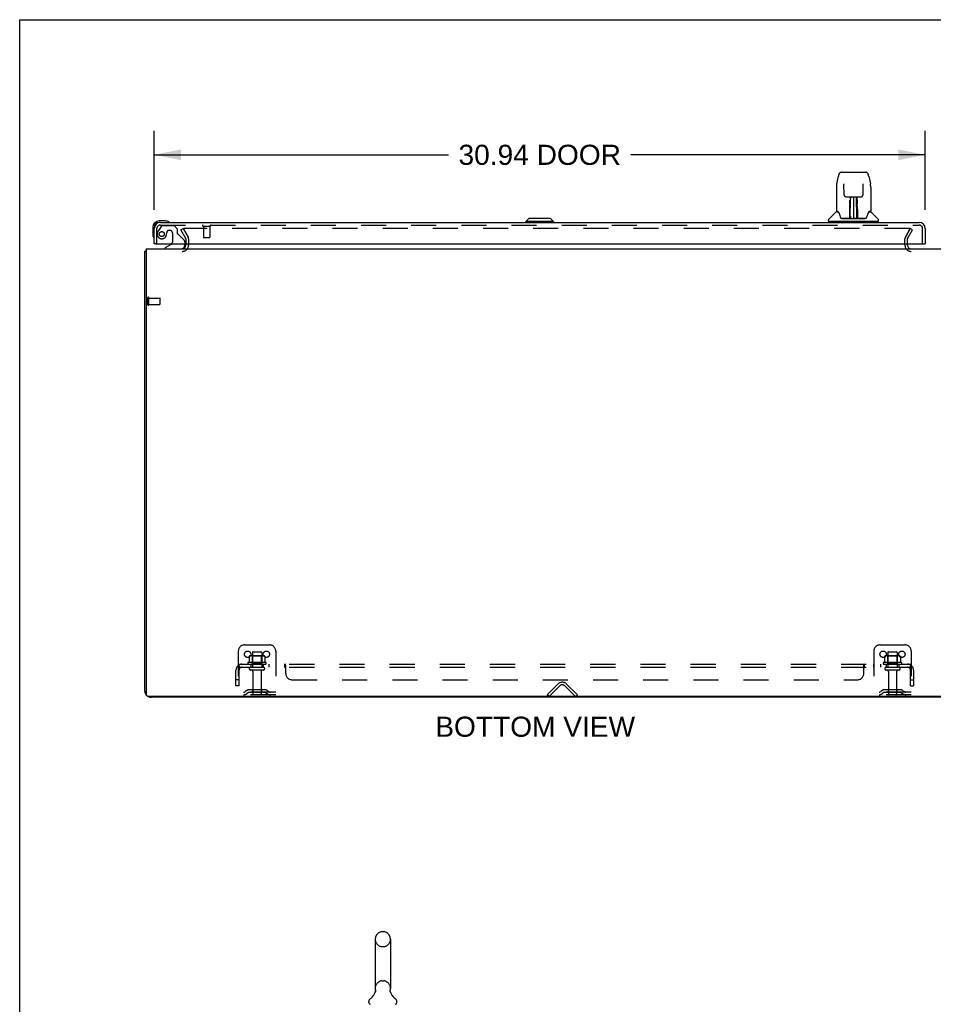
# Model space of a CAD drawing. Header units: inches. Extents: x 0 to 183, y 0 to 118.
# Tile 54 of 80: x 0 to 37, y 79 to 118. Entities that reach past the tile are written whole.
import ezdxf

# ---------------------------------------------------------------- set-up
doc = ezdxf.new("R2010")
doc.units = ezdxf.units.IN
doc.header["$LTSCALE"] = 10.065561
doc.header["$MEASUREMENT"] = 0
doc.linetypes.add('HIDDEN', pattern=[0.2, 0.1, -0.1])
doc.layers.get('0').update_dxf_attribs({"linetype": 'CONTINUOUS'})
for name, color, linetype in [('DEFAULT_2', 8, 'HIDDEN'), ('DIMENSIONS', 7, 'CONTINUOUS'), ('MAIN_ENCLOSURE_DOOR_ASSEMBLY', 7, 'CONTINUOUS'), ('SUBPANEL', 7, 'CONTINUOUS')]:
    doc.layers.add(name, color=color, linetype=linetype)
doc.styles.get("Standard").update_dxf_attribs({"font": 'arial.ttf'})
doc.dimstyles.new('DIMSTYLE_1', dxfattribs={"dimtxt": 0.807398, "dimasz": 1.076531, "dimexe": 0.09, "dimexo": 0.07, "dimgap": 0.0375, "dimtad": 0, "dimtih": 1, "dimtoh": 1, "dimzin": 4, "dimdsep": 46, "dimtxsty": 'Standard', "dimblk": '_FILLED', "dimblk1": '_FILLED', "dimblk2": '_FILLED', "dimcen": 0.09, "dimadec": 3, "dimazin": 1, "dimtfac": 1, "dimtdec": 3, "dimtofl": 0, "dimtmove": 0, "dimatfit": 3, "dimldrblk": '_FILLED', "dimfxl": 0, "dimtolj": 1, "dimtzin": 4, "dimarcsym": 0})

# ---------------------------------------------------------------- blocks, each defined once
blk = doc.blocks.new('_FILLED')
at = {"color": 0, "linetype": 'ByBlock'}
blk.add_solid([(0, 0), (-1, 0.2), (-1, -0.2)], dxfattribs=at)
blk = doc.blocks.new('*D4')
at = {"layer": 'DIMENSIONS', "color": 2, "linetype": 'Continuous'}
for p, q in [((5.398, 110.787), (5.398, 113.964)), ((36.335, 110.787), (36.335, 113.964)), ((5.398, 112.995), (17.206, 112.995)), ((36.335, 112.995), (24.527, 112.995))]:
    blk.add_line(p, q, dxfattribs=at)
at = {"layer": 'DIMENSIONS', "color": 2, "linetype": 'Continuous', "xscale": 1.0765306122, "yscale": 1.0765306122, "zscale": 1.0765306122, "rotation": 180}
blk.add_blockref('_FILLED', (5.398, 112.995), dxfattribs=at)
at = {"layer": 'DIMENSIONS', "color": 2, "linetype": 'Continuous', "xscale": 1.0765306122, "yscale": 1.0765306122, "zscale": 1.0765306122}
blk.add_blockref('_FILLED', (36.335, 112.995), dxfattribs=at)
at = {"layer": 'DIMENSIONS', "color": 2, "linetype": 'Continuous', "insert": (20.867, 113.399), "char_height": 0.8074, "width": 6.51321, "attachment_point": 2, "line_spacing_factor": 0.9}
blk.add_mtext('30.94 DOOR', dxfattribs=at)

msp = doc.modelspace()

# ---------------------------------------------------------------- linework, layer by layer
at = {"color": 7, "linetype": 'Continuous'}
for p, q in [((0, 0), (0, 118.418)), ((0, 118.418), (183.01, 118.418)), ((5.023, 91.468), (5.023, 109.118)), ((5.023, 109.118), (5.075, 109.118)), ((5.075, 109.222), (5.075, 91.336)), ((5.075, 109.222), (38.471, 109.222)), ((5.137, 91.274), (38.408, 91.274)), ((38.276, 91.222), (5.269, 91.222)), ((21.773, 91.274), (21.773, 91.222)), ((14.527, 81.816), (14.615, 81.816)), ((14.265, 81.516), (14.265, 79.541)), ((14.877, 81.516), (14.877, 79.541)), ((14.865, 79.447), (14.866, 79.452)), ((14.865, 79.442), (14.865, 79.447)), ((14.865, 79.437), (14.865, 79.442)), ((14.865, 79.432), (14.865, 79.437)), ((14.865, 79.427), (14.865, 79.432)), ((14.866, 79.457), (14.867, 79.462)), ((14.866, 79.452), (14.866, 79.457)), ((14.867, 79.462), (14.868, 79.467)), ((14.868, 79.467), (14.869, 79.471)), ((14.271, 79.398), (14.269, 79.393)), ((14.866, 79.422), (14.865, 79.427)), ((14.867, 79.417), (14.866, 79.422)), ((14.867, 79.412), (14.867, 79.417)), ((14.868, 79.408), (14.867, 79.412)), ((14.869, 79.404), (14.868, 79.408)), ((14.008, 78.969), (14.008, 79.009)), ((15.133, 78.969), (15.133, 79.009))]:
    msp.add_line(p, q, dxfattribs=at)
for points in [[(5.058, 109.133), (5.051, 109.132), (5.047, 109.131), (5.044, 109.13), (5.041, 109.13), (5.038, 109.129), (5.035, 109.128), (5.032, 109.127), (5.03, 109.126), (5.028, 109.125), (5.026, 109.124), (5.025, 109.123), (5.024, 109.122), (5.024, 109.12), (5.023, 109.119), (5.023, 109.118)], [(5.075, 109.137), (5.075, 109.137), (5.071, 109.136), (5.067, 109.135), (5.062, 109.134), (5.058, 109.133)], [(14.273, 79.471), (14.274, 79.467), (14.275, 79.462), (14.276, 79.457), (14.276, 79.452), (14.276, 79.447), (14.277, 79.442), (14.277, 79.437), (14.277, 79.432), (14.276, 79.427), (14.276, 79.422), (14.275, 79.417), (14.274, 79.412), (14.273, 79.407), (14.272, 79.403), (14.271, 79.398)]]:
    msp.add_lwpolyline(points, dxfattribs=at)
for centre, radius, start, end in [((6.526, 109.364), 0.142, 270, 360), ((35.769, 109.364), 0.142, 180, 270), ((5.269, 91.468), 0.246, 180, 220.091), ((5.137, 91.336), 0.0625, 180, 270), ((5.269, 91.468), 0.246, 229.9078, 270), ((14.571, 81.516), 0.306, 105.6303, 180), ((14.527, 81.672), 0.144, 90, 105.6303), ((14.615, 81.672), 0.144, 74.3697, 90), ((14.571, 81.516), 0.306, 0, 74.3697), ((13.773, 79.557), 0.523, 304.6624, 347.2389), ((14.571, 79.541), 0.306, 180, 193.2053), ((15.369, 79.557), 0.523, 192.7611, 235.3376), ((14.571, 79.541), 0.306, 346.7947, 360), ((14.152, 79.009), 0.144, 124.6624, 180), ((14.99, 79.009), 0.144, 360, 55.3376), ((14.077, 78.969), 0.069, 180, 265), ((15.064, 78.969), 0.069, 275, 360)]:
    msp.add_arc(centre, radius, start, end, dxfattribs=at)
at = {"layer": 'DEFAULT_2', "color": 8, "linetype": 'HIDDEN'}
for p, q in [((6.468, 109.982), (6.558, 110.034)), ((6.665, 109.642), (6.468, 109.982)), ((6.558, 110.034), (6.755, 109.694)), ((6.573, 110.009), (6.755, 109.694)), ((35.705, 110.034), (6.591, 110.034)), ((35.541, 109.694), (35.737, 110.034)), ((35.723, 110.009), (35.541, 109.694)), ((35.631, 109.642), (35.828, 109.982)), ((35.828, 109.982), (35.737, 110.034)), ((6.669, 109.626), (6.669, 109.364)), ((6.773, 109.626), (6.773, 109.364)), ((35.523, 109.364), (35.523, 109.626)), ((35.627, 109.364), (35.627, 109.626)), ((5.137, 106.976), (5.137, 107.26)), ((5.18, 106.976), (5.18, 107.26)), ((5.18, 107.242), (5.627, 107.242)), ((5.637, 107.004), (5.637, 107.232)), ((5.18, 106.994), (5.627, 106.994)), ((9.023, 93.326), (10.023, 93.326)), ((34.523, 93.326), (35.523, 93.326)), ((8.773, 93.076), (8.773, 91.326)), ((9.779, 92.887), (9.267, 92.887)), ((9.339, 92.867), (9.319, 92.887)), ((9.335, 93.021), (9.335, 92.426)), ((9.365, 93.051), (9.68, 93.051)), ((9.706, 92.867), (9.726, 92.887)), ((9.71, 93.021), (9.71, 92.426)), ((10.273, 93.076), (10.273, 91.326)), ((34.273, 93.076), (34.273, 91.326)), ((35.279, 92.887), (34.767, 92.887)), ((34.839, 92.867), (34.819, 92.887)), ((34.835, 93.021), (34.835, 92.426)), ((34.865, 93.051), (35.18, 93.051)), ((35.206, 92.867), (35.226, 92.887)), ((35.21, 93.021), (35.21, 92.426)), ((35.773, 93.076), (35.773, 91.326)), ((9.879, 92.621), (9.167, 92.621)), ((9.189, 92.551), (9.857, 92.551)), ((9.204, 92.865), (9.204, 92.647)), ((9.339, 92.571), (9.319, 92.551)), ((9.339, 92.571), (9.339, 92.867)), ((9.706, 92.867), (9.339, 92.867)), ((9.706, 92.571), (9.339, 92.571)), ((9.706, 92.571), (9.706, 92.867)), ((9.706, 92.571), (9.726, 92.551)), ((9.842, 92.865), (9.842, 92.647)), ((35.379, 92.621), (34.667, 92.621)), ((34.689, 92.551), (35.357, 92.551)), ((34.704, 92.865), (34.704, 92.647)), ((34.839, 92.571), (34.819, 92.551)), ((35.206, 92.867), (34.839, 92.867)), ((34.839, 92.571), (34.839, 92.867)), ((35.206, 92.571), (34.839, 92.571)), ((35.206, 92.571), (35.206, 92.867)), ((35.206, 92.571), (35.226, 92.551)), ((35.342, 92.865), (35.342, 92.647)), ((9.265, 92.426), (9.78, 92.426)), ((9.78, 92.316), (9.265, 92.316)), ((9.358, 92.253), (9.358, 91.356)), ((9.688, 92.253), (9.688, 91.356)), ((34.765, 92.426), (35.28, 92.426)), ((35.28, 92.316), (34.765, 92.316)), ((34.858, 92.253), (34.858, 91.356)), ((35.188, 92.253), (35.188, 91.356)), ((21.169, 91.326), (21.599, 91.755)), ((21.243, 91.252), (21.672, 91.682)), ((22.303, 91.252), (21.874, 91.682)), ((21.947, 91.755), (22.377, 91.326)), ((10.273, 91.43), (8.773, 91.43)), ((10.273, 91.326), (8.773, 91.326)), ((9.116, 91.498), (9.048, 91.449)), ((9.177, 91.414), (9.109, 91.365)), ((9.863, 91.52), (9.182, 91.52)), ((9.863, 91.416), (9.182, 91.416)), ((9.348, 91.52), (9.348, 91.416)), ((9.698, 91.52), (9.698, 91.416)), ((9.869, 91.414), (9.937, 91.365)), ((9.93, 91.498), (9.998, 91.449)), ((21.243, 91.252), (21.169, 91.326)), ((22.303, 91.252), (22.377, 91.326)), ((35.773, 91.43), (34.273, 91.43)), ((35.773, 91.326), (34.273, 91.326)), ((34.616, 91.498), (34.548, 91.449)), ((34.677, 91.414), (34.609, 91.365)), ((35.363, 91.52), (34.682, 91.52)), ((35.363, 91.416), (34.682, 91.416)), ((34.848, 91.52), (34.848, 91.416)), ((35.198, 91.52), (35.198, 91.416)), ((35.369, 91.414), (35.437, 91.365)), ((35.43, 91.498), (35.498, 91.449)), ((14.527, 81.216), (14.615, 81.216)), ((14.527, 79.841), (14.615, 79.841))]:
    msp.add_line(p, q, dxfattribs=at)
for points in [[(6.571, 110.017), (6.571, 110.018), (6.571, 110.019), (6.571, 110.021), (6.572, 110.023), (6.573, 110.024), (6.573, 110.026), (6.575, 110.027), (6.576, 110.029), (6.577, 110.03), (6.579, 110.031), (6.581, 110.032), (6.583, 110.033), (6.584, 110.033), (6.586, 110.034), (6.588, 110.034), (6.591, 110.034)], [(6.589, 110.034), (6.587, 110.034), (6.585, 110.033), (6.583, 110.033), (6.582, 110.032), (6.58, 110.032), (6.578, 110.031), (6.577, 110.03), (6.576, 110.028), (6.575, 110.027), (6.573, 110.026), (6.573, 110.025), (6.572, 110.023), (6.571, 110.022), (6.571, 110.02), (6.571, 110.018), (6.571, 110.017)], [(6.571, 110.017), (6.571, 110.015), (6.571, 110.014), (6.571, 110.012), (6.572, 110.011), (6.573, 110.009)], [(6.573, 110.009), (6.572, 110.011), (6.571, 110.012), (6.571, 110.014), (6.571, 110.016), (6.571, 110.017)], [(35.705, 110.034), (35.707, 110.034), (35.709, 110.034), (35.711, 110.033), (35.713, 110.033), (35.715, 110.032), (35.717, 110.031), (35.718, 110.03), (35.72, 110.029), (35.721, 110.027), (35.722, 110.026), (35.723, 110.024), (35.724, 110.023), (35.725, 110.021), (35.725, 110.019), (35.725, 110.018), (35.725, 110.017)], [(35.725, 110.017), (35.725, 110.018), (35.725, 110.02), (35.725, 110.022), (35.724, 110.023), (35.723, 110.025), (35.722, 110.026), (35.721, 110.027), (35.72, 110.028), (35.719, 110.03), (35.717, 110.031), (35.716, 110.032), (35.714, 110.032), (35.713, 110.033), (35.711, 110.033), (35.709, 110.034), (35.707, 110.034)], [(35.723, 110.009), (35.724, 110.011), (35.725, 110.012), (35.725, 110.014), (35.725, 110.015), (35.725, 110.017)], [(35.725, 110.017), (35.725, 110.016), (35.725, 110.014), (35.725, 110.012), (35.724, 110.011), (35.723, 110.009)], [(9.21, 92.874), (9.209, 92.874), (9.207, 92.873), (9.206, 92.871), (9.205, 92.87), (9.205, 92.868), (9.204, 92.867), (9.204, 92.865)], [(9.836, 92.874), (9.837, 92.874), (9.839, 92.873), (9.84, 92.871), (9.841, 92.87), (9.841, 92.868), (9.842, 92.867), (9.842, 92.865)], [(34.71, 92.874), (34.709, 92.874), (34.707, 92.873), (34.706, 92.871), (34.705, 92.87), (34.705, 92.868), (34.704, 92.867), (34.704, 92.865)], [(35.336, 92.874), (35.337, 92.874), (35.339, 92.873), (35.34, 92.871), (35.341, 92.87), (35.341, 92.868), (35.342, 92.867), (35.342, 92.865)], [(9.204, 92.647), (9.204, 92.646), (9.204, 92.645), (9.203, 92.644), (9.203, 92.643), (9.203, 92.642), (9.202, 92.642), (9.202, 92.641), (9.202, 92.641), (9.201, 92.64), (9.201, 92.64), (9.201, 92.64), (9.2, 92.639), (9.2, 92.639), (9.2, 92.639), (9.2, 92.639), (9.199, 92.639), (9.199, 92.638), (9.199, 92.638)], [(9.847, 92.638), (9.847, 92.638), (9.847, 92.639), (9.846, 92.639), (9.846, 92.639), (9.846, 92.639), (9.845, 92.639), (9.845, 92.64), (9.845, 92.64), (9.845, 92.64), (9.844, 92.641), (9.844, 92.641), (9.843, 92.642), (9.843, 92.642), (9.843, 92.643), (9.842, 92.644), (9.842, 92.645), (9.842, 92.646), (9.842, 92.647)], [(34.704, 92.647), (34.704, 92.646), (34.704, 92.645), (34.703, 92.644), (34.703, 92.643), (34.703, 92.642), (34.702, 92.642), (34.702, 92.641), (34.702, 92.641), (34.701, 92.64), (34.701, 92.64), (34.701, 92.64), (34.7, 92.639), (34.7, 92.639), (34.7, 92.639), (34.7, 92.639), (34.699, 92.639), (34.699, 92.638), (34.699, 92.638)], [(35.347, 92.638), (35.347, 92.638), (35.347, 92.639), (35.346, 92.639), (35.346, 92.639), (35.346, 92.639), (35.345, 92.639), (35.345, 92.64), (35.345, 92.64), (35.345, 92.64), (35.344, 92.641), (35.344, 92.641), (35.343, 92.642), (35.343, 92.642), (35.343, 92.643), (35.342, 92.644), (35.342, 92.645), (35.342, 92.646), (35.342, 92.647)]]:
    msp.add_lwpolyline(points, dxfattribs=at)
for centre in [(9.148, 92.951), (9.898, 92.951), (34.648, 92.951), (35.398, 92.951)]:
    msp.add_circle(centre, 0.128, dxfattribs=at)
for centre, radius, start, end in [((6.636, 109.626), 0.033, 0, 30), ((6.636, 109.626), 0.137, 0, 30), ((35.66, 109.626), 0.137, 150, 180), ((35.66, 109.626), 0.033, 150, 180), ((6.526, 109.364), 0.246, 270, 360), ((35.769, 109.364), 0.246, 180, 270), ((5.159, 107.26), 0.0215, 360, 180), ((5.627, 107.232), 0.01, 360, 90), ((5.159, 106.976), 0.0215, 180, 0), ((5.627, 107.004), 0.01, 270, 0), ((9.023, 93.076), 0.25, 90, 180), ((10.023, 93.076), 0.25, 0, 90), ((34.523, 93.076), 0.25, 90, 180), ((35.523, 93.076), 0.25, 0, 90), ((9.267, 92.745), 0.141, 90, 113.95), ((9.365, 93.021), 0.03, 90, 180), ((9.68, 93.021), 0.03, 0, 90), ((9.779, 92.745), 0.141, 66.05, 90), ((34.767, 92.745), 0.141, 90, 113.95), ((34.865, 93.021), 0.03, 90, 180), ((35.18, 93.021), 0.03, 0, 90), ((35.279, 92.745), 0.141, 66.05, 90), ((9.189, 92.589), 0.0384, 124.4497, 270), ((9.523, 92.02), 0.698, 117.6814, 120.6631), ((9.523, 92.02), 0.698, 59.3369, 62.3186), ((9.857, 92.589), 0.0384, 270, 55.5503), ((34.689, 92.589), 0.0384, 124.4497, 270), ((35.023, 92.02), 0.698, 117.6814, 120.6631), ((35.023, 92.02), 0.698, 59.3369, 62.3186), ((35.357, 92.589), 0.0384, 270, 55.5503), ((9.265, 92.371), 0.055, 90, 270), ((9.295, 92.253), 0.0625, 0, 90), ((9.75, 92.253), 0.0625, 90, 180), ((9.78, 92.371), 0.055, 270, 90), ((34.765, 92.371), 0.055, 90, 270), ((34.795, 92.253), 0.0625, 0, 90), ((35.25, 92.253), 0.0625, 90, 180), ((35.28, 92.371), 0.055, 270, 90), ((21.773, 91.581), 0.246, 45, 135), ((21.773, 91.581), 0.142, 45, 135), ((8.987, 91.534), 0.104, 270, 305.7539), ((8.987, 91.534), 0.208, 270, 305.7539), ((9.182, 91.406), 0.114, 90, 125.7539), ((9.182, 91.406), 0.01, 90, 125.7539), ((9.388, 91.356), 0.03, 180, 270), ((9.658, 91.356), 0.03, 270, 360), ((9.863, 91.406), 0.114, 54.2461, 90), ((9.863, 91.406), 0.01, 54.2461, 90), ((10.059, 91.534), 0.208, 234.2461, 270), ((10.059, 91.534), 0.104, 234.2461, 270), ((34.487, 91.534), 0.104, 270, 305.7539), ((34.487, 91.534), 0.208, 270, 305.7539), ((34.682, 91.406), 0.114, 90, 125.7539), ((34.682, 91.406), 0.01, 90, 125.7539), ((34.888, 91.356), 0.03, 180, 270), ((35.158, 91.356), 0.03, 270, 360), ((35.363, 91.406), 0.114, 54.2461, 90), ((35.363, 91.406), 0.01, 54.2461, 90), ((35.559, 91.534), 0.208, 234.2461, 270), ((35.559, 91.534), 0.104, 234.2461, 270), ((14.571, 81.516), 0.306, 180, 254.3697), ((14.571, 81.516), 0.306, 285.6303, 360), ((14.527, 81.36), 0.144, 254.3697, 270), ((14.615, 81.36), 0.144, 270, 285.6303), ((14.571, 79.541), 0.306, 105.6303, 180), ((14.527, 79.697), 0.144, 90, 105.6303), ((14.615, 79.697), 0.144, 74.3697, 90), ((14.571, 79.541), 0.306, 0, 74.3697), ((14.077, 78.969), 0.069, 265, 270), ((15.064, 78.969), 0.069, 270, 275)]:
    msp.add_arc(centre, radius, start, end, dxfattribs=at)
at = {"layer": 'MAIN_ENCLOSURE_DOOR_ASSEMBLY', "color": 7, "linetype": 'Continuous'}
for p, q in [((32.976, 112.295), (33.945, 112.295)), ((32.787, 111.835), (32.852, 112.141)), ((32.852, 112.141), (32.852, 112.141)), ((34.069, 112.141), (34.134, 111.835)), ((32.771, 111.692), (32.771, 110.728)), ((32.771, 111.692), (32.771, 111.692)), ((33.073, 111.831), (33.073, 111.827)), ((33.073, 111.827), (33.073, 111.822)), ((33.073, 111.822), (33.073, 111.817)), ((33.073, 111.817), (33.073, 111.81)), ((33.081, 111.389), (33.073, 111.81)), ((33.84, 111.389), (33.848, 111.808)), ((33.848, 111.818), (33.848, 111.823)), ((33.848, 111.808), (33.848, 111.818)), ((34.149, 111.692), (34.149, 110.728)), ((33.161, 111.311), (33.221, 111.311)), ((33.262, 111.312), (33.659, 111.312)), ((33.321, 111.312), (33.318, 110.957)), ((33.318, 111.111), (33.318, 111.073)), ((33.318, 111.073), (33.318, 111.033)), ((33.334, 111.087), (33.319, 111.087)), ((33.319, 111.068), (33.334, 111.069)), ((33.323, 110.452), (33.338, 111.312)), ((33.347, 111.312), (33.346, 111.307)), ((33.346, 111.307), (33.346, 111.258)), ((33.46, 111.312), (33.46, 110.441)), ((33.575, 111.258), (33.574, 111.312)), ((33.598, 110.452), (33.583, 111.312)), ((33.602, 111.087), (33.587, 111.087)), ((33.587, 111.069), (33.602, 111.068)), ((33.603, 110.957), (33.6, 111.312)), ((33.604, 110.957), (33.603, 111.053)), ((33.611, 111.052), (33.611, 111.033)), ((33.7, 111.311), (33.76, 111.311)), ((32.763, 110.704), (32.468, 110.409)), ((32.84, 110.721), (32.779, 110.721)), ((32.784, 110.713), (32.846, 110.713)), ((32.843, 110.717), (32.843, 110.717)), ((33.306, 110.465), (33.309, 110.786)), ((33.316, 110.76), (33.309, 110.76)), ((33.314, 110.465), (33.316, 110.76)), ((33.317, 110.957), (33.318, 111.033)), ((33.318, 110.957), (33.318, 110.937)), ((33.318, 110.937), (33.318, 110.929)), ((33.318, 110.929), (33.319, 110.929)), ((33.319, 110.929), (33.319, 110.853)), ((33.319, 110.853), (33.319, 110.852)), ((33.319, 110.841), (33.319, 110.852)), ((33.321, 110.845), (33.319, 110.845)), ((33.319, 110.843), (33.327, 110.843)), ((33.319, 110.837), (33.319, 110.841)), ((33.319, 110.835), (33.319, 110.837)), ((33.319, 110.834), (33.319, 110.835)), ((33.319, 110.834), (33.319, 110.834)), ((33.319, 110.834), (33.319, 110.834)), ((33.319, 110.597), (33.319, 110.833)), ((33.594, 110.843), (33.602, 110.843)), ((33.602, 110.845), (33.6, 110.845)), ((33.602, 110.929), (33.602, 110.853)), ((33.602, 110.852), (33.602, 110.85)), ((33.602, 110.85), (33.602, 110.839)), ((33.602, 110.839), (33.602, 110.836)), ((33.602, 110.836), (33.602, 110.835)), ((33.602, 110.597), (33.602, 110.833)), ((33.603, 110.937), (33.603, 110.957)), ((33.603, 110.929), (33.603, 110.937)), ((33.604, 110.938), (33.604, 110.948)), ((33.604, 110.91), (33.604, 110.938)), ((34.073, 110.709), (34.077, 110.717)), ((34.075, 110.713), (34.137, 110.713)), ((34.077, 110.717), (34.077, 110.717)), ((34.081, 110.721), (34.081, 110.721)), ((34.142, 110.721), (34.081, 110.721)), ((34.158, 110.704), (34.453, 110.409)), ((5.857, 110.34), (5.601, 110.34)), ((5.644, 110.28), (5.601, 110.28)), ((5.895, 110.337), (5.857, 110.34)), ((20.433, 110.437), (20.315, 110.319)), ((20.315, 110.319), (20.315, 110.28)), ((21.418, 110.319), (20.315, 110.319)), ((21.3, 110.437), (20.433, 110.437)), ((21.299, 110.437), (21.417, 110.319)), ((21.3, 110.437), (21.418, 110.319)), ((21.417, 110.319), (21.417, 110.28)), ((21.418, 110.319), (21.418, 110.28)), ((32.457, 110.327), (32.457, 110.381)), ((34.457, 110.319), (32.464, 110.319)), ((32.516, 110.319), (32.516, 110.28)), ((33.308, 110.445), (32.975, 110.445)), ((32.996, 110.437), (33.925, 110.437)), ((33.309, 110.445), (33.308, 110.445)), ((33.312, 110.447), (33.313, 110.445)), ((33.316, 110.467), (33.317, 110.482)), ((33.316, 110.46), (33.316, 110.467)), ((33.316, 110.458), (33.316, 110.46)), ((33.316, 110.456), (33.316, 110.458)), ((33.316, 110.456), (33.316, 110.456)), ((33.316, 110.455), (33.316, 110.456)), ((33.317, 110.506), (33.319, 110.597)), ((33.317, 110.482), (33.317, 110.506)), ((33.317, 110.477), (33.317, 110.453)), ((33.322, 110.442), (33.326, 110.438)), ((33.333, 110.52), (33.324, 110.52)), ((33.327, 110.445), (33.325, 110.445)), ((33.333, 110.52), (33.332, 110.443)), ((33.332, 110.443), (33.46, 110.441)), ((33.589, 110.443), (33.46, 110.441)), ((33.589, 110.443), (33.588, 110.52)), ((33.597, 110.52), (33.588, 110.52)), ((33.596, 110.445), (33.594, 110.445)), ((33.602, 110.597), (33.604, 110.506)), ((33.604, 110.506), (33.604, 110.503)), ((33.604, 110.503), (33.604, 110.481)), ((33.604, 110.481), (33.605, 110.466)), ((33.604, 110.453), (33.604, 110.477)), ((33.604, 110.453), (33.604, 110.451)), ((33.605, 110.466), (33.605, 110.463)), ((33.605, 110.463), (33.605, 110.46)), ((33.605, 110.46), (33.605, 110.458)), ((33.605, 110.458), (33.605, 110.457)), ((33.605, 110.457), (33.605, 110.456)), ((33.605, 110.456), (33.605, 110.455)), ((33.605, 110.455), (33.605, 110.454)), ((33.608, 110.445), (33.608, 110.447)), ((33.608, 110.447), (33.609, 110.446)), ((33.61, 110.439), (33.611, 110.441)), ((33.946, 110.445), (33.613, 110.445)), ((34.405, 110.319), (34.405, 110.28)), ((34.464, 110.327), (34.464, 110.381)), ((5.338, 110.077), (5.338, 109.82)), ((5.398, 110.077), (5.398, 110.033)), ((5.338, 109.82), (5.341, 109.782)), ((5.46, 109.426), (5.398, 109.426)), ((6.078, 109.399), (5.84, 109.261)), ((5.84, 109.222), (5.84, 109.261)), ((6.627, 109.426), (6.627, 109.379)), ((36.273, 109.426), (36.335, 109.426))]:
    msp.add_line(p, q, dxfattribs=at)
at = {"layer": 'MAIN_ENCLOSURE_DOOR_ASSEMBLY', "color": 3, "linetype": 'Continuous'}
for p, q in [((5.644, 110.28), (36.089, 110.28)), ((5.398, 109.426), (5.398, 110.033)), ((36.335, 110.033), (36.335, 109.426)), ((5.46, 109.426), (36.273, 109.426))]:
    msp.add_line(p, q, dxfattribs=at)
at = {"layer": 'MAIN_ENCLOSURE_DOOR_ASSEMBLY', "color": 8, "linetype": 'HIDDEN'}
for p, q in [((5.502, 109.426), (5.502, 110.033)), ((5.678, 110.121), (5.577, 109.977)), ((5.644, 110.176), (36.089, 110.176)), ((5.743, 110.155), (6.194, 110.155)), ((6.03, 109.963), (5.997, 109.963)), ((6.128, 109.865), (6.128, 109.485)), ((6.32, 110.029), (6.194, 110.155)), ((6.32, 110.029), (6.32, 109.85)), ((7.36, 110.133), (7.644, 110.133)), ((7.378, 110.133), (7.378, 109.686)), ((7.626, 110.133), (7.626, 109.686)), ((36.231, 109.426), (36.231, 110.033)), ((6.378, 109.791), (6.598, 109.572)), ((6.627, 109.501), (6.627, 109.426)), ((7.388, 109.676), (7.616, 109.676))]:
    msp.add_line(p, q, dxfattribs=at)
at = {"layer": 'MAIN_ENCLOSURE_DOOR_ASSEMBLY', "color": 7, "linetype": 'Continuous'}
for points in [[(32.976, 112.295), (32.972, 112.295), (32.959, 112.294), (32.946, 112.29), (32.934, 112.285), (32.922, 112.279), (32.912, 112.271), (32.903, 112.262), (32.895, 112.252), (32.888, 112.241), (32.881, 112.23), (32.875, 112.218), (32.87, 112.204), (32.864, 112.189), (32.859, 112.172), (32.855, 112.154), (32.852, 112.141)], [(34.069, 112.141), (34.066, 112.154), (34.061, 112.173), (34.056, 112.189), (34.051, 112.204), (34.046, 112.218), (34.04, 112.231), (34.033, 112.242), (34.026, 112.252), (34.018, 112.262), (34.008, 112.271), (33.998, 112.279), (33.987, 112.286), (33.974, 112.291), (33.961, 112.294), (33.948, 112.295), (33.945, 112.295)], [(32.787, 111.836), (32.781, 111.805), (32.775, 111.765), (32.772, 111.725), (32.771, 111.692)], [(33.072, 111.834), (33.072, 111.835), (33.072, 111.835), (33.072, 111.834), (33.072, 111.833), (33.072, 111.832), (33.073, 111.831)], [(33.848, 111.823), (33.848, 111.828), (33.848, 111.829), (33.848, 111.831), (33.848, 111.832), (33.848, 111.833), (33.849, 111.834), (33.849, 111.834)], [(34.149, 111.692), (34.149, 111.726), (34.145, 111.766), (34.14, 111.805), (34.134, 111.836)], [(33.081, 111.389), (33.081, 111.382), (33.083, 111.371), (33.086, 111.361), (33.091, 111.351), (33.098, 111.341), (33.105, 111.333), (33.114, 111.326), (33.123, 111.32), (33.134, 111.316), (33.144, 111.313), (33.155, 111.311), (33.16, 111.311)], [(33.221, 111.311), (33.23, 111.311), (33.242, 111.312), (33.253, 111.312), (33.262, 111.312)], [(33.31, 111.108), (33.31, 111.126), (33.311, 111.142), (33.311, 111.158), (33.311, 111.172)], [(33.31, 111.033), (33.31, 111.052), (33.31, 111.071), (33.31, 111.108)], [(33.318, 111.177), (33.318, 111.176), (33.317, 111.175), (33.316, 111.174), (33.315, 111.173), (33.313, 111.172), (33.311, 111.172)], [(33.318, 111.177), (33.318, 111.162), (33.318, 111.146), (33.318, 111.129), (33.318, 111.111)], [(33.603, 111.053), (33.603, 111.092), (33.603, 111.111), (33.603, 111.129), (33.603, 111.146), (33.602, 111.162), (33.602, 111.177)], [(33.61, 111.172), (33.61, 111.158), (33.61, 111.142), (33.61, 111.126), (33.611, 111.108), (33.611, 111.09), (33.611, 111.052)], [(33.659, 111.312), (33.668, 111.312), (33.679, 111.312), (33.691, 111.311), (33.699, 111.311)], [(33.761, 111.311), (33.767, 111.311), (33.778, 111.313), (33.789, 111.316), (33.799, 111.321), (33.808, 111.327), (33.817, 111.334), (33.824, 111.343), (33.83, 111.352), (33.835, 111.362), (33.838, 111.373), (33.84, 111.384), (33.84, 111.389)], [(32.84, 110.721), (32.839, 110.721), (32.839, 110.721), (32.84, 110.721)], [(32.84, 110.721), (32.84, 110.72), (32.841, 110.719), (32.842, 110.719), (32.843, 110.718)], [(32.843, 110.718), (32.842, 110.719), (32.841, 110.719), (32.841, 110.72), (32.841, 110.72), (32.841, 110.721)], [(32.849, 110.713), (32.847, 110.714), (32.846, 110.715), (32.844, 110.716), (32.843, 110.717), (32.843, 110.718)], [(32.843, 110.718), (32.843, 110.718), (32.843, 110.717)], [(32.843, 110.717), (32.847, 110.71), (32.861, 110.681), (32.876, 110.646), (32.891, 110.603), (32.907, 110.556), (32.922, 110.509)], [(33.309, 110.786), (33.309, 110.812), (33.309, 110.837), (33.31, 110.861), (33.31, 110.884), (33.31, 110.905), (33.31, 110.925), (33.31, 110.942)], [(33.318, 110.937), (33.318, 110.937), (33.319, 110.933), (33.319, 110.929)], [(33.319, 110.834), (33.319, 110.834), (33.319, 110.834)], [(33.602, 110.929), (33.602, 110.933), (33.603, 110.937), (33.603, 110.937)], [(33.602, 110.835), (33.602, 110.834), (33.602, 110.834), (33.602, 110.834)], [(33.604, 110.814), (33.604, 110.84), (33.604, 110.865), (33.604, 110.888), (33.604, 110.91)], [(33.607, 110.465), (33.605, 110.787), (33.604, 110.814)], [(33.611, 110.942), (33.611, 110.925), (33.611, 110.905), (33.611, 110.884), (33.611, 110.861), (33.611, 110.837), (33.612, 110.812), (33.612, 110.786), (33.615, 110.465)], [(33.999, 110.509), (34.013, 110.554), (34.029, 110.602), (34.044, 110.644), (34.059, 110.681), (34.073, 110.709)], [(34.078, 110.718), (34.078, 110.717), (34.077, 110.716), (34.075, 110.715), (34.074, 110.714), (34.072, 110.713)], [(34.077, 110.717), (34.078, 110.718), (34.078, 110.718)], [(34.078, 110.718), (34.079, 110.719), (34.08, 110.719), (34.081, 110.72), (34.081, 110.721)], [(34.08, 110.721), (34.08, 110.72), (34.08, 110.72), (34.079, 110.719), (34.079, 110.719), (34.078, 110.718)], [(32.922, 110.509), (32.925, 110.5), (32.929, 110.487), (32.934, 110.477), (32.939, 110.468), (32.945, 110.461)], [(32.945, 110.461), (32.95, 110.455), (32.957, 110.45), (32.964, 110.447), (32.972, 110.445), (32.974, 110.445)], [(33.309, 110.442), (33.309, 110.442), (33.308, 110.442), (33.308, 110.442), (33.307, 110.441), (33.306, 110.441), (33.305, 110.44)], [(33.306, 110.445), (33.308, 110.445), (33.31, 110.446), (33.311, 110.447), (33.312, 110.449), (33.313, 110.451), (33.314, 110.453)], [(33.316, 110.453), (33.315, 110.451), (33.315, 110.449), (33.313, 110.447), (33.312, 110.446), (33.31, 110.445), (33.309, 110.445)], [(33.309, 110.445), (33.31, 110.445), (33.311, 110.446), (33.312, 110.447)], [(33.31, 110.441), (33.31, 110.441), (33.31, 110.441), (33.31, 110.441), (33.309, 110.442), (33.309, 110.442), (33.309, 110.442)], [(33.312, 110.447), (33.313, 110.448), (33.314, 110.449), (33.315, 110.449), (33.315, 110.45), (33.315, 110.451), (33.315, 110.451), (33.315, 110.452), (33.316, 110.452), (33.316, 110.452), (33.316, 110.452), (33.316, 110.453), (33.316, 110.453), (33.316, 110.453), (33.316, 110.454), (33.316, 110.454), (33.316, 110.454), (33.316, 110.455)], [(33.313, 110.446), (33.314, 110.447), (33.316, 110.449)], [(33.316, 110.449), (33.316, 110.451), (33.317, 110.453)], [(33.322, 110.446), (33.321, 110.446), (33.32, 110.446), (33.319, 110.447), (33.318, 110.448), (33.318, 110.448), (33.317, 110.449), (33.316, 110.45), (33.316, 110.45)], [(33.316, 110.449), (33.316, 110.448), (33.316, 110.447), (33.318, 110.445), (33.319, 110.444), (33.321, 110.443), (33.322, 110.442)], [(33.325, 110.445), (33.325, 110.445), (33.324, 110.445), (33.323, 110.445), (33.322, 110.446)], [(33.326, 110.438), (33.327, 110.437), (33.327, 110.437)], [(33.593, 110.437), (33.594, 110.437), (33.595, 110.438), (33.599, 110.442)], [(33.598, 110.445), (33.597, 110.445), (33.596, 110.445)], [(33.605, 110.451), (33.604, 110.45), (33.604, 110.449), (33.603, 110.448), (33.602, 110.447), (33.601, 110.446), (33.599, 110.446), (33.598, 110.445)], [(33.599, 110.442), (33.6, 110.443), (33.601, 110.444), (33.602, 110.445), (33.603, 110.446), (33.604, 110.447), (33.605, 110.448), (33.605, 110.449), (33.605, 110.449)], [(33.604, 110.451), (33.605, 110.449), (33.606, 110.447), (33.608, 110.446), (33.608, 110.446)], [(33.605, 110.454), (33.605, 110.454), (33.605, 110.454), (33.605, 110.453), (33.605, 110.453), (33.605, 110.453), (33.605, 110.452), (33.605, 110.452), (33.605, 110.452), (33.605, 110.452), (33.606, 110.451), (33.606, 110.451), (33.606, 110.45), (33.606, 110.449), (33.607, 110.448), (33.608, 110.447)], [(33.607, 110.453), (33.608, 110.451), (33.608, 110.449), (33.61, 110.447), (33.611, 110.446), (33.613, 110.445), (33.615, 110.445)], [(33.609, 110.446), (33.61, 110.446), (33.611, 110.445)], [(33.61, 110.439), (33.61, 110.439), (33.61, 110.439), (33.61, 110.438), (33.611, 110.438), (33.611, 110.438), (33.612, 110.438), (33.612, 110.438), (33.613, 110.439), (33.613, 110.439), (33.614, 110.439), (33.615, 110.439), (33.616, 110.44)], [(33.611, 110.445), (33.613, 110.445), (33.613, 110.445)], [(33.947, 110.445), (33.948, 110.445), (33.956, 110.447), (33.963, 110.45), (33.97, 110.455), (33.976, 110.461)], [(33.976, 110.461), (33.981, 110.468), (33.986, 110.476), (33.991, 110.487), (33.996, 110.499), (33.999, 110.509)]]:
    msp.add_lwpolyline(points, dxfattribs=at)
at = {"layer": 'MAIN_ENCLOSURE_DOOR_ASSEMBLY', "color": 8, "linetype": 'HIDDEN'}
msp.add_circle((5.702, 109.813), 0.101, dxfattribs=at)
at = {"layer": 'MAIN_ENCLOSURE_DOOR_ASSEMBLY', "color": 7, "linetype": 'Continuous'}
for centre, radius, start, end in [((32.784, 110.683), 0.0295, 90, 135), ((32.779, 110.728), 0.00787, 180, 270), ((33.321, 110.836), 0.00886, 359, 89), ((33.6, 110.836), 0.00886, 91, 181), ((34.137, 110.683), 0.0295, 45, 90), ((34.142, 110.728), 0.00787, 270, 360), ((5.601, 110.077), 0.263, 90, 180), ((5.601, 110.077), 0.203, 90, 180), ((5.857, 110.09), 0.25, 59.1101, 90), ((5.978, 110.295), 0.015, 270, 353.6204), ((5.978, 110.291), 0.015, 6.3796, 59.1101), ((32.496, 110.381), 0.0394, 135, 180), ((32.464, 110.327), 0.00787, 180, 270), ((33.32, 110.445), 0.00787, 182, 258.8695), ((33.332, 110.452), 0.00886, 179, 269), ((33.332, 110.452), 0.00886, 179.0026, 257.5816), ((33.589, 110.452), 0.00886, 271, 1), ((33.6, 110.445), 0.00787, 281.1329, 358), ((34.425, 110.381), 0.0394, 0, 45), ((34.457, 110.327), 0.00787, 270, 360), ((5.588, 109.82), 0.25, 180, 210.8899), ((5.386, 109.7), 0.015, 210.8899, 263.6204), ((5.383, 109.7), 0.015, 276.3796, 360), ((6.028, 109.485), 0.1, 300.092, 323.4532), ((6.47, 109.379), 0.157, 270, 360)]:
    msp.add_arc(centre, radius, start, end, dxfattribs=at)
at = {"layer": 'MAIN_ENCLOSURE_DOOR_ASSEMBLY', "color": 3, "linetype": 'Continuous'}
for centre, start, end in [((5.644, 110.033), 90, 180), ((36.089, 110.033), 0, 90)]:
    msp.add_arc(centre, 0.246, start, end, dxfattribs=at)
at = {"layer": 'MAIN_ENCLOSURE_DOOR_ASSEMBLY', "color": 8, "linetype": 'HIDDEN'}
for centre, radius, start, end in [((5.644, 110.033), 0.142, 90, 180), ((5.702, 109.813), 0.187, 163.1561, 342.1518), ((5.892, 109.755), 0.386, 144.9, 163.1561), ((5.743, 110.076), 0.079, 90, 144.9), ((5.506, 109.876), 0.393, 342.0702, 358.3401), ((5.997, 109.865), 0.098, 90, 180), ((6.03, 109.865), 0.098, 0, 90), ((7.36, 110.154), 0.0215, 90, 270), ((7.644, 110.154), 0.0215, 270, 90), ((36.089, 110.033), 0.142, 0, 90), ((6.028, 109.485), 0.1, 323.4532, 360), ((6.359, 109.85), 0.039, 180, 248.3904), ((6.308, 109.72), 0.1, 45, 68.3904), ((6.527, 109.501), 0.1, 0, 45), ((7.388, 109.686), 0.01, 180, 270), ((7.616, 109.686), 0.01, 270, 360)]:
    msp.add_arc(centre, radius, start, end, dxfattribs=at)
at = {"layer": 'SUBPANEL', "color": 8, "linetype": 'HIDDEN'}
for p, q in [((8.766, 92.497), (8.845, 92.4)), ((8.804, 92.426), (8.804, 92.551)), ((8.804, 92.551), (35.742, 92.551)), ((9.273, 92.551), (9.273, 92.426)), ((9.773, 92.551), (9.773, 92.426)), ((10.001, 92.551), (10.001, 92.426)), ((10.282, 92.551), (10.282, 92.426)), ((10.644, 92.426), (10.644, 92.551)), ((10.678, 92.499), (10.676, 92.501)), ((10.679, 92.497), (10.678, 92.499)), ((10.679, 92.176), (10.679, 92.497)), ((33.867, 92.176), (33.867, 92.497)), ((33.887, 92.538), (33.888, 92.54)), ((33.901, 92.551), (33.902, 92.551)), ((33.902, 92.426), (33.902, 92.551)), ((34.264, 92.551), (34.264, 92.426)), ((34.545, 92.551), (34.545, 92.426)), ((34.773, 92.551), (34.773, 92.426)), ((35.273, 92.551), (35.273, 92.426)), ((35.78, 92.497), (35.701, 92.4)), ((35.742, 92.426), (35.742, 92.551)), ((8.679, 91.676), (8.679, 92.314)), ((8.804, 92.426), (35.742, 92.426)), ((8.804, 91.676), (8.804, 92.314)), ((10.659, 92.411), (10.657, 92.415)), ((10.668, 92.402), (10.666, 92.403)), ((10.671, 92.4), (10.669, 92.401)), ((10.679, 92.4), (10.677, 92.4)), ((33.873, 92.4), (33.875, 92.4)), ((33.876, 92.401), (33.878, 92.402)), ((35.721, 92.425), (35.722, 92.426)), ((35.736, 92.46), (35.735, 92.458)), ((35.735, 92.458), (35.735, 92.457)), ((35.737, 92.463), (35.736, 92.462)), ((35.736, 92.462), (35.736, 92.46)), ((35.738, 92.466), (35.737, 92.465)), ((35.737, 92.465), (35.737, 92.463)), ((35.739, 92.469), (35.738, 92.468)), ((35.738, 92.468), (35.738, 92.466)), ((35.739, 92.472), (35.739, 92.47)), ((35.739, 92.47), (35.739, 92.469)), ((35.742, 91.676), (35.742, 92.314)), ((35.867, 92.314), (35.867, 91.676)), ((8.804, 91.926), (8.679, 91.926)), ((10.929, 91.926), (33.617, 91.926)), ((35.742, 91.926), (35.867, 91.926)), ((8.804, 91.676), (8.679, 91.676)), ((35.742, 91.676), (35.867, 91.676))]:
    msp.add_line(p, q, dxfattribs=at)
for points in [[(8.766, 92.497), (8.768, 92.499), (8.77, 92.501), (8.772, 92.504), (8.774, 92.507), (8.776, 92.51), (8.778, 92.514), (8.779, 92.517), (8.781, 92.521)], [(8.781, 92.521), (8.784, 92.528), (8.786, 92.531), (8.787, 92.535), (8.789, 92.538), (8.79, 92.54), (8.792, 92.543), (8.794, 92.545), (8.796, 92.547), (8.798, 92.549), (8.799, 92.55), (8.801, 92.55), (8.803, 92.551), (8.804, 92.551)], [(8.804, 92.485), (8.804, 92.485), (8.804, 92.485)], [(8.827, 92.422), (8.827, 92.422), (8.827, 92.422), (8.827, 92.422), (8.827, 92.422), (8.827, 92.423), (8.826, 92.423), (8.826, 92.424), (8.826, 92.424), (8.825, 92.425), (8.825, 92.425), (8.825, 92.426), (8.824, 92.426), (8.824, 92.427), (8.824, 92.427), (8.823, 92.428), (8.823, 92.429), (8.823, 92.429), (8.822, 92.43), (8.822, 92.431), (8.822, 92.431), (8.821, 92.432), (8.821, 92.433), (8.821, 92.433), (8.82, 92.434), (8.82, 92.435), (8.82, 92.435), (8.819, 92.436), (8.819, 92.437), (8.819, 92.438), (8.818, 92.438), (8.818, 92.439), (8.818, 92.44), (8.817, 92.441), (8.817, 92.442), (8.817, 92.442), (8.816, 92.443), (8.816, 92.444), (8.816, 92.445), (8.815, 92.446), (8.815, 92.447), (8.814, 92.448), (8.814, 92.449), (8.814, 92.449), (8.813, 92.45), (8.813, 92.451), (8.813, 92.452), (8.812, 92.453), (8.812, 92.454), (8.812, 92.455), (8.811, 92.456), (8.811, 92.458), (8.811, 92.459), (8.81, 92.46), (8.81, 92.461), (8.81, 92.462), (8.809, 92.463), (8.809, 92.464), (8.809, 92.465), (8.808, 92.466), (8.808, 92.467), (8.808, 92.468), (8.807, 92.469), (8.807, 92.47), (8.807, 92.471), (8.807, 92.472), (8.806, 92.473), (8.806, 92.474), (8.806, 92.475), (8.806, 92.476), (8.806, 92.477), (8.805, 92.477), (8.805, 92.478), (8.805, 92.479), (8.805, 92.48), (8.805, 92.481), (8.805, 92.482), (8.804, 92.483), (8.804, 92.483), (8.804, 92.484), (8.804, 92.484), (8.804, 92.485), (8.804, 92.485), (8.804, 92.485)], [(8.804, 92.485), (8.804, 92.485), (8.804, 92.485), (8.804, 92.485), (8.804, 92.484), (8.804, 92.484), (8.804, 92.483), (8.804, 92.483), (8.804, 92.482)], [(10.656, 92.543), (10.654, 92.545), (10.652, 92.547), (10.65, 92.549), (10.648, 92.55), (10.647, 92.55), (10.645, 92.551), (10.644, 92.551)], [(10.647, 92.55), (10.645, 92.551), (10.644, 92.551)], [(10.659, 92.538), (10.657, 92.54), (10.656, 92.543), (10.654, 92.545), (10.652, 92.547), (10.65, 92.549)], [(10.662, 92.531), (10.661, 92.535), (10.659, 92.538)], [(10.665, 92.524), (10.664, 92.528), (10.662, 92.531)], [(10.676, 92.501), (10.674, 92.504), (10.673, 92.507), (10.671, 92.51), (10.67, 92.514), (10.668, 92.517), (10.665, 92.524)], [(33.867, 92.497), (33.868, 92.499), (33.87, 92.501), (33.871, 92.504), (33.873, 92.507), (33.875, 92.51), (33.876, 92.514), (33.878, 92.517)], [(33.87, 92.501), (33.871, 92.504), (33.873, 92.507), (33.875, 92.51)], [(33.878, 92.517), (33.881, 92.524), (33.882, 92.528), (33.884, 92.531)], [(33.884, 92.531), (33.885, 92.535), (33.887, 92.538), (33.888, 92.54), (33.89, 92.543), (33.892, 92.545), (33.894, 92.547), (33.896, 92.549), (33.898, 92.55), (33.899, 92.55), (33.901, 92.551), (33.902, 92.551)], [(33.892, 92.545), (33.894, 92.547), (33.896, 92.549), (33.898, 92.55), (33.899, 92.55)], [(35.742, 92.485), (35.742, 92.485), (35.742, 92.485), (35.742, 92.485), (35.742, 92.485), (35.742, 92.485), (35.742, 92.484), (35.742, 92.484), (35.742, 92.484), (35.742, 92.483), (35.741, 92.483), (35.741, 92.482), (35.741, 92.481), (35.741, 92.481), (35.741, 92.48), (35.741, 92.48), (35.741, 92.479), (35.741, 92.478), (35.741, 92.478), (35.74, 92.477), (35.74, 92.477), (35.74, 92.476), (35.74, 92.475), (35.74, 92.475), (35.74, 92.474), (35.74, 92.473), (35.739, 92.473), (35.739, 92.472)], [(35.762, 92.528), (35.76, 92.531), (35.759, 92.535), (35.757, 92.538), (35.756, 92.54), (35.754, 92.543), (35.752, 92.545), (35.75, 92.547), (35.748, 92.549), (35.747, 92.55), (35.745, 92.55), (35.743, 92.551), (35.742, 92.551)], [(35.742, 92.482), (35.742, 92.483), (35.742, 92.483), (35.742, 92.484), (35.742, 92.484), (35.742, 92.485), (35.742, 92.485), (35.742, 92.485), (35.742, 92.485)], [(35.78, 92.497), (35.778, 92.499), (35.776, 92.501), (35.774, 92.504), (35.772, 92.507), (35.77, 92.51), (35.768, 92.514), (35.767, 92.517), (35.765, 92.521), (35.762, 92.528)], [(8.832, 92.408), (8.828, 92.411), (8.826, 92.413), (8.824, 92.415), (8.821, 92.417), (8.819, 92.419), (8.817, 92.421), (8.814, 92.422), (8.812, 92.423), (8.81, 92.424), (8.808, 92.425), (8.806, 92.426), (8.804, 92.426)], [(8.824, 92.426), (8.825, 92.425), (8.825, 92.425), (8.825, 92.424), (8.826, 92.424), (8.826, 92.423), (8.826, 92.423), (8.827, 92.423), (8.827, 92.422), (8.827, 92.422), (8.827, 92.422), (8.827, 92.422), (8.827, 92.422)], [(8.845, 92.4), (8.844, 92.4), (8.844, 92.4), (8.843, 92.4), (8.842, 92.4), (8.841, 92.4), (8.84, 92.401), (8.838, 92.402), (8.837, 92.403), (8.835, 92.404), (8.833, 92.406), (8.832, 92.408)], [(10.654, 92.419), (10.653, 92.421), (10.651, 92.422), (10.65, 92.423), (10.648, 92.424), (10.647, 92.425), (10.645, 92.426), (10.644, 92.426)], [(10.651, 92.422), (10.65, 92.423), (10.648, 92.424), (10.647, 92.425)], [(10.657, 92.415), (10.655, 92.417), (10.654, 92.419), (10.653, 92.421)], [(10.663, 92.406), (10.662, 92.408), (10.661, 92.409), (10.659, 92.411)], [(10.679, 92.4), (10.677, 92.4), (10.676, 92.4), (10.674, 92.4), (10.673, 92.4), (10.671, 92.4), (10.669, 92.401), (10.668, 92.402), (10.666, 92.403), (10.665, 92.404), (10.663, 92.406), (10.662, 92.408)], [(10.676, 92.4), (10.674, 92.4), (10.673, 92.4)], [(33.867, 92.4), (33.868, 92.4), (33.87, 92.4), (33.872, 92.4), (33.873, 92.4), (33.875, 92.4), (33.876, 92.401), (33.878, 92.402), (33.88, 92.403), (33.881, 92.404), (33.882, 92.406), (33.884, 92.408), (33.885, 92.409), (33.886, 92.411), (33.889, 92.415)], [(33.868, 92.4), (33.87, 92.4), (33.872, 92.4)], [(33.88, 92.403), (33.881, 92.404), (33.882, 92.406), (33.884, 92.408)], [(33.889, 92.415), (33.89, 92.417), (33.892, 92.419), (33.893, 92.421), (33.895, 92.422), (33.896, 92.423), (33.898, 92.424), (33.899, 92.425), (33.901, 92.426), (33.902, 92.426)], [(33.892, 92.419), (33.893, 92.421), (33.895, 92.422), (33.896, 92.423), (33.898, 92.424)], [(33.899, 92.425), (33.901, 92.426), (33.902, 92.426)], [(35.701, 92.4), (35.702, 92.4), (35.702, 92.4), (35.703, 92.4), (35.704, 92.4), (35.705, 92.4), (35.706, 92.401), (35.708, 92.402), (35.709, 92.403), (35.711, 92.404), (35.712, 92.406), (35.714, 92.408), (35.718, 92.411)], [(35.718, 92.411), (35.72, 92.413), (35.722, 92.415), (35.725, 92.417), (35.727, 92.419), (35.729, 92.421), (35.732, 92.422), (35.734, 92.423), (35.736, 92.424), (35.738, 92.425), (35.74, 92.426), (35.742, 92.426)], [(35.735, 92.457), (35.734, 92.455), (35.734, 92.454), (35.734, 92.453), (35.733, 92.453), (35.733, 92.452), (35.733, 92.451), (35.732, 92.45), (35.732, 92.449), (35.732, 92.448), (35.731, 92.447), (35.731, 92.446), (35.73, 92.445), (35.73, 92.444), (35.73, 92.443), (35.729, 92.442), (35.729, 92.441), (35.728, 92.44), (35.728, 92.44), (35.728, 92.439), (35.727, 92.438), (35.727, 92.437), (35.727, 92.436), (35.726, 92.435), (35.726, 92.435), (35.725, 92.434), (35.725, 92.433), (35.725, 92.432), (35.724, 92.432), (35.724, 92.431), (35.724, 92.43), (35.723, 92.429), (35.723, 92.429), (35.722, 92.428), (35.722, 92.427), (35.722, 92.427), (35.721, 92.426), (35.721, 92.426), (35.721, 92.425), (35.72, 92.424), (35.72, 92.424), (35.72, 92.423), (35.719, 92.423), (35.719, 92.422), (35.719, 92.422), (35.719, 92.422), (35.719, 92.422)], [(35.719, 92.422), (35.719, 92.422), (35.719, 92.422), (35.719, 92.422), (35.719, 92.422), (35.719, 92.422), (35.719, 92.422), (35.719, 92.423), (35.72, 92.423), (35.72, 92.423), (35.72, 92.424), (35.721, 92.424), (35.721, 92.425), (35.721, 92.425)]]:
    msp.add_lwpolyline(points, dxfattribs=at)
for centre, radius, start, end in [((8.916, 92.314), 0.237, 90, 180), ((35.63, 92.314), 0.237, 0, 90), ((8.916, 92.314), 0.112, 90, 180), ((10.929, 92.176), 0.25, 180, 270), ((33.617, 92.176), 0.25, 270, 360), ((35.63, 92.314), 0.112, 0, 90)]:
    msp.add_arc(centre, radius, start, end, dxfattribs=at)

# ---------------------------------------------------------------- texts
at = {"layer": 'DIMENSIONS', "color": 2, "linetype": 'Continuous', "insert": (20.685, 90.446), "char_height": 0.8074, "width": 8.00194, "attachment_point": 2, "line_spacing_factor": 0.9}
msp.add_mtext('BOTTOM VIEW', dxfattribs=at)

# ---------------------------------------------------------------- dimensions: what is measured, and where the dimension line sits
at = {"layer": 'DIMENSIONS', "color": 2, "linetype": 'Continuous'}
dim = msp.add_linear_dim(base=(5.398, 112.995), p1=(36.335, 110.717), p2=(5.398, 110.717), angle=180, text='<> DOOR', dimstyle='DIMSTYLE_1', dxfattribs=at)
dim.commit()
dim.dimension.update_dxf_attribs({"geometry": '*D4', "text_midpoint": (20.867, 112.995), "dimtype": 160})

doc.saveas('drawing.dxf')
